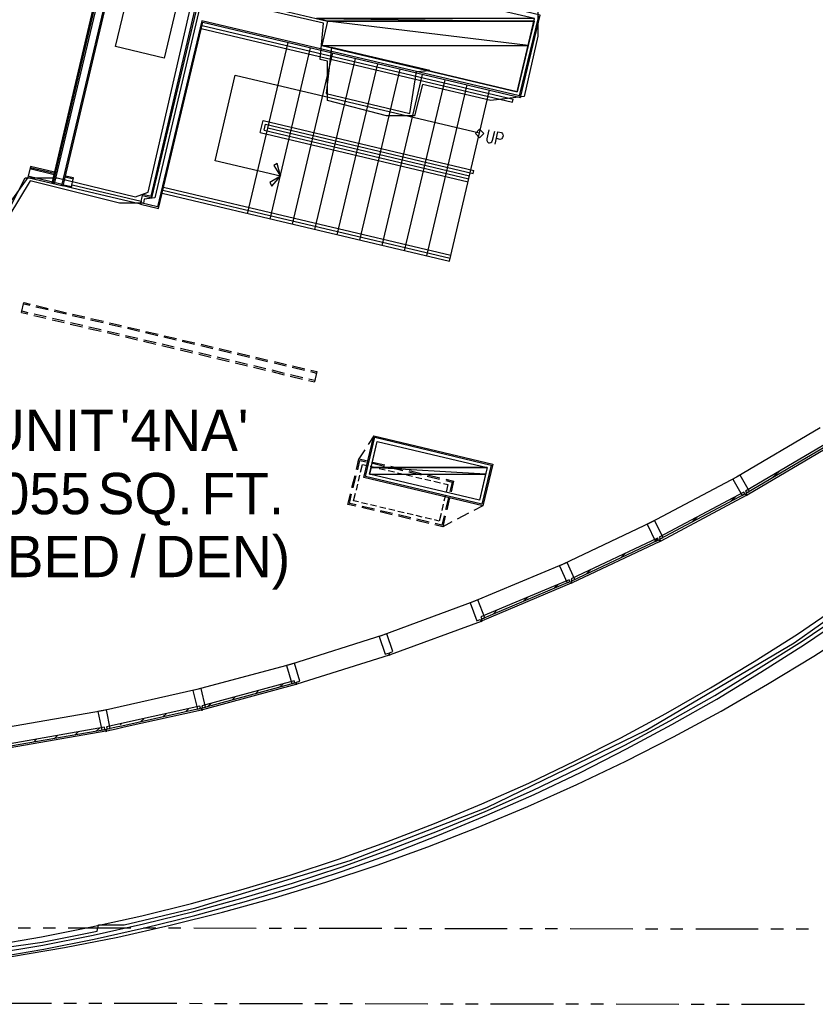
# Model space of a CAD drawing. Header units: feet. Extents: x -79 to 198, y -22 to 181.
# Tile 11 of 96: x 78 to 110, y 7 to 46. Entities that reach past the tile are written whole.
import ezdxf
from ezdxf.enums import TextEntityAlignment as Align

# ---------------------------------------------------------------- set-up
doc = ezdxf.new("R2010")
doc.units = ezdxf.units.FT
for name, color, linetype in [('A-AREA-COMUN', 252, 'CONTINUOUS'), ('A-AREA-UNIDAD', 30, 'CONTINUOUS'), ('A-LINEA', 7, 'CONTINUOUS'), ('A-MURO-CONCRETO', 8, 'CONTINUOUS'), ('A-TEXTO-PDF', 3, 'CONTINUOUS')]:
    doc.layers.add(name, color=color, linetype=linetype)

msp = doc.modelspace()

# ---------------------------------------------------------------- linework, layer by layer
at = {"layer": 'A-AREA-COMUN'}
msp.add_lwpolyline([(54.64, 48.32), (53.952, 45.5644), (58, 44.6044), (58.08, 43.1644), (58.32, 42.4889), (60.432, 43.7156), (61.44, 43.7156), (61.472, 42.6489), (61.248, 41.7244), (64.4, 40.96), (64.8, 42.72), (65.792, 42.7556), (75.44, 40.5156), (76.96, 38.1156), (77.248, 38.1156), (77.568, 38.4356), (78.16, 39.6089), (79.44, 39.6089), (82.56, 38.8444), (83.072, 39.04), (84.88, 46.9689)], dxfattribs=at)
msp.add_lwpolyline([(90.368, 44.8), (90.16, 42.9689), (93.488, 42.1689), (93.76, 43.84), (94.288, 43.8756)], close=True, dxfattribs=at)
at = {"layer": 'A-AREA-UNIDAD'}
for points in [[(98.592, 46.2044), (98.592, 45.2444), (98.048, 42.8444), (96.72, 42.6844), (94, 43.3244), (93.68, 42.08), (92.56, 42.08), (90.208, 42.6844), (90.208, 44.2489), (89.92, 44.32), (90.048, 45.76), (85.232, 46.88), (83.328, 38.8089), (82.912, 38.7556), (82.88, 38.5956), (81.92, 38.5956), (78.368, 39.4844), (77.52, 38.08)], [(45.248, 9.44), (52.608, 8.48), (60.432, 7.9289), (66.72, 7.8756), (72.64, 8.2844), (78.848, 9.1556), (81.04, 9.6), (81.088, 9.8489), (82.112, 9.8489), (84.96, 10.5244), (91.12, 12.4089), (96.56, 14.5244), (102.912, 17.6), (108.8, 21.0844), (114.048, 24.8)]]:
    msp.add_lwpolyline(points, dxfattribs=at)
at = {"layer": 'A-LINEA'}
for p, q in [((79.24, 39.3911), (81.5333, 49.1244)), ((79.28, 39.3778), (81.5867, 49.1111)), ((79.3333, 39.3644), (81.64, 49.0978)), ((79.6267, 39.2978), (81.6533, 47.8711)), ((79.68, 39.2844), (81.7067, 47.8578)), ((83.1867, 38.8711), (85.0667, 46.8711)), ((83.2133, 38.8044), (85.1333, 46.9111)), ((97.8667, 42.8711), (98.6267, 46.0444)), ((85.2, 45.8578), (83.44, 38.4444)), ((83.48, 38.3778), (85.24, 45.8044)), ((85.1733, 45.5511), (97.5867, 42.6178)), ((97.8667, 42.8711), (85.2, 45.8578)), ((85.2133, 45.6711), (97.6133, 42.7378)), ((85.24, 45.8044), (97.9067, 42.8044)), ((87.0267, 38.1778), (88.64, 44.9911)), ((87.92, 37.9644), (89.5333, 44.7778)), ((88.8133, 37.7644), (90.4267, 44.5778)), ((89.7067, 37.5511), (91.32, 44.3644)), ((90.6, 37.3378), (92.2133, 44.1511)), ((91.4933, 37.1244), (93.1067, 43.9378)), ((86.5333, 43.6978), (96.2667, 41.3911)), ((92.3867, 36.9111), (94, 43.7244)), ((93.28, 36.6978), (94.8933, 43.5111)), ((94.1733, 36.4978), (95.7733, 43.3111)), ((95.0667, 36.2844), (96.6667, 43.0978)), ((97.5867, 42.6178), (97.6133, 42.7378)), ((87.5333, 41.4044), (87.6533, 41.8844)), ((87.6533, 41.8844), (96.04, 39.8978)), ((87.6933, 41.4978), (87.7467, 41.7378)), ((87.7467, 41.7378), (96.0133, 39.7778)), ((87.84, 41.5911), (95.8667, 39.6844)), ((87.5333, 41.4044), (95.8133, 39.4444)), ((87.6933, 41.4978), (95.84, 39.5644)), ((79.3333, 39.8311), (78.3733, 40.0578)), ((79.64, 39.3378), (78.2667, 39.6711)), ((79.32, 39.7244), (78.3467, 39.9644)), ((79.3333, 39.7778), (78.36, 40.0044)), ((80.0933, 39.5511), (79.76, 39.6311)), ((96.0133, 39.7778), (96.04, 39.8978)), ((76.935, 37.7552), (78.2792, 39.6122)), ((76.935, 37.7552), (78.2792, 39.6122)), ((80, 39.2044), (79.68, 39.2844)), ((79.6933, 39.3244), (80.0133, 39.2578)), ((83.68, 39.2311), (95.12, 36.5244)), ((82.84, 38.8978), (83.2133, 38.8044)), ((83.6267, 38.9911), (95.0667, 36.2844)), ((83.6533, 39.1111), (95.0933, 36.4044)), ((82.76, 38.5511), (83.48, 38.3778)), ((83.44, 38.4444), (82.7733, 38.6044)), ((78.0133, 34.2444), (78.1067, 34.6444)), ((78.1067, 34.6444), (78.36, 34.5778)), ((78.1067, 34.5911), (78.3467, 34.5378)), ((78.6, 34.5244), (79.08, 34.4044)), ((78.0133, 34.2444), (78.2667, 34.1911)), ((78.28, 34.2311), (78.0267, 34.2978)), ((78.5067, 34.1244), (78.9867, 34.0178)), ((79, 34.0711), (78.52, 34.1778)), ((78.5867, 34.4711), (79.08, 34.3644)), ((79.32, 34.2978), (79.8, 34.1911)), ((79.3333, 34.3511), (79.8133, 34.2311)), ((80.04, 34.1244), (80.5333, 34.0178)), ((80.0533, 34.1778), (80.5467, 34.0711)), ((79.24, 33.9511), (79.72, 33.8444)), ((79.7333, 33.8978), (79.2533, 34.0044)), ((79.96, 33.7778), (80.4533, 33.6711)), ((80.4667, 33.7244), (79.9733, 33.8311)), ((80.7733, 33.9511), (81.2667, 33.8444)), ((80.7867, 34.0044), (81.28, 33.8978)), ((81.5067, 33.7778), (81.9867, 33.6711)), ((81.52, 33.8311), (82, 33.7244)), ((80.6933, 33.6044), (81.1867, 33.4978)), ((81.1867, 33.5511), (80.7067, 33.6578)), ((81.4267, 33.4444), (81.9067, 33.3244)), ((81.92, 33.3778), (81.44, 33.4844)), ((82.24, 33.6178), (82.72, 33.4978)), ((82.2533, 33.6578), (82.7333, 33.5511)), ((82.96, 33.4444), (83.4533, 33.3244)), ((82.9733, 33.4844), (83.4667, 33.3778)), ((82.6533, 33.2044), (82.16, 33.3111)), ((82.16, 33.2711), (82.64, 33.1511)), ((82.88, 33.0978), (83.3733, 32.9778)), ((83.3867, 33.0311), (82.8933, 33.1378)), ((84.1067, 32.8578), (83.6267, 32.9778)), ((83.6933, 33.2711), (84.1867, 33.1511)), ((83.7067, 33.3111), (84.2, 33.2044)), ((84.4267, 33.0978), (84.9067, 32.9778)), ((84.44, 33.1378), (84.92, 33.0311)), ((85.1733, 32.9778), (85.6533, 32.8578)), ((83.6133, 32.9244), (84.1067, 32.8044)), ((84.3467, 32.7511), (84.8267, 32.6311)), ((84.84, 32.6844), (84.36, 32.8044)), ((85.5733, 32.5111), (85.08, 32.6311)), ((85.08, 32.5778), (85.56, 32.4578)), ((85.16, 32.9244), (85.64, 32.8044)), ((85.88, 32.7511), (86.3733, 32.6311)), ((85.8933, 32.8044), (86.3867, 32.6844)), ((86.6133, 32.5778), (87.1067, 32.4578)), ((86.6267, 32.6311), (87.12, 32.5111)), ((85.8, 32.4044), (86.2933, 32.2844)), ((86.3067, 32.3378), (85.8133, 32.4578)), ((86.5333, 32.2311), (87.0267, 32.1111)), ((87.0267, 32.1644), (86.5467, 32.2844)), ((87.3467, 32.4044), (87.8267, 32.2844)), ((87.36, 32.4578), (87.84, 32.3378)), ((88.08, 32.2311), (88.56, 32.1111)), ((88.0933, 32.2844), (88.5733, 32.1644)), ((87.2667, 32.0578), (87.7467, 31.9378)), ((87.76, 31.9911), (87.28, 32.1111)), ((87.9867, 31.8844), (88.48, 31.7644)), ((88.4933, 31.8178), (88, 31.9378)), ((88.8, 32.0578), (89.2933, 31.9378)), ((88.8133, 32.1111), (89.3067, 31.9911)), ((89.5333, 31.8844), (89.7733, 31.8311)), ((89.5467, 31.9378), (89.7867, 31.8844)), ((89.7867, 31.8844), (89.6933, 31.4844)), ((88.72, 31.7111), (89.2133, 31.5911)), ((89.2267, 31.6444), (88.7333, 31.7644)), ((89.4533, 31.5378), (89.6933, 31.4844)), ((89.7067, 31.5378), (89.4667, 31.5911)), ((109.84, 29.6444), (106.5067, 27.6844)), ((92.0533, 29.3244), (91.8267, 28.9778)), ((91.6933, 28.7644), (91.4533, 28.4178)), ((110.2667, 28.9244), (106.9333, 26.9644)), ((92, 28.2844), (92.4933, 28.1778)), ((92, 28.2444), (92.48, 28.1244)), ((91.9067, 28.1244), (92.1467, 28.0711)), ((92.2667, 28.0311), (92.5067, 27.9778)), ((92.6267, 27.9511), (92.88, 27.8978)), ((92.72, 28.0711), (93.2133, 27.9511)), ((92.7333, 28.1244), (93.2267, 28.0044)), ((93, 27.8578), (93.24, 27.8044)), ((93.4533, 27.8978), (93.9467, 27.7778)), ((93.4667, 27.9511), (93.9467, 27.8311)), ((107.9333, 27.6578), (108.2, 27.9111)), ((91.1867, 27.2711), (91.3067, 27.7511)), ((91.24, 27.2578), (91.3467, 27.7378)), ((91.44, 27.5244), (91.4933, 27.7644)), ((93.36, 27.7778), (93.6, 27.7244)), ((93.7333, 27.6844), (93.9733, 27.6311)), ((94.0933, 27.6044), (94.3333, 27.5511)), ((94.1867, 27.7244), (94.6667, 27.6044)), ((94.2, 27.7778), (94.68, 27.6578)), ((94.4533, 27.5244), (94.7067, 27.4578)), ((94.92, 27.6044), (95.2267, 27.5244)), ((94.92, 27.5511), (95.1733, 27.4844)), ((95.1733, 27.4844), (95.08, 27.1111)), ((95.2267, 27.5244), (95.1333, 27.0978)), ((106.5067, 27.6844), (103.0933, 25.8711)), ((91.36, 27.1644), (91.4133, 27.4044)), ((94.9067, 26.9644), (94.84, 26.7244)), ((95.0267, 26.8711), (94.9067, 26.3911)), ((95.0667, 26.8578), (94.96, 26.3778)), ((106.8933, 26.9511), (103.4933, 25.1378)), ((106.2667, 26.7111), (106.4933, 26.9244)), ((91.8, 26.6044), (91.56, 26.6578)), ((92.0667, 26.3511), (91.5733, 26.4711)), ((92.08, 26.4044), (91.5867, 26.5111)), ((92.16, 26.5244), (91.92, 26.5778)), ((92.5333, 26.4311), (92.2933, 26.4844)), ((92.7867, 26.1778), (92.3067, 26.2978)), ((92.8, 26.2311), (92.32, 26.3378)), ((92.8933, 26.3511), (92.6533, 26.4044)), ((93.2667, 26.2578), (93.0133, 26.3111)), ((94.8133, 26.6044), (94.76, 26.3511)), ((96.4, 26.5378), (96.04, 26.3511)), ((93.5333, 26.0578), (93.04, 26.1778)), ((93.52, 26.0044), (93.04, 26.1244)), ((93.6267, 26.1778), (93.3867, 26.2311)), ((93.9867, 26.0844), (93.7467, 26.1511)), ((94.2533, 25.8311), (93.76, 25.9511)), ((94.2667, 25.8844), (93.7733, 26.0044)), ((94.36, 26.0044), (94.1067, 26.0578)), ((94.6533, 25.9244), (94.48, 25.9778)), ((94.7333, 26.2311), (94.6533, 25.9244)), ((95.16, 25.8978), (94.8, 25.6978)), ((95.8267, 26.2444), (95.3733, 26.0044)), ((104.7467, 25.8978), (104.96, 26.1111)), ((103.0933, 25.8711), (99.6, 24.2178)), ((103.4533, 25.1244), (99.96, 23.4711)), ((103.24, 25.1111), (103.3733, 25.2444)), ((101.8933, 24.4711), (102.08, 24.6578)), ((99.6, 24.2178), (96.04, 22.7244)), ((100.5333, 23.8311), (100.72, 24.0178)), ((99.92, 23.4578), (96.3733, 21.9644)), ((99.24, 23.2578), (99.4133, 23.4178)), ((98.0267, 22.7511), (98.2, 22.9111)), ((96.04, 22.7244), (92.4133, 21.3911)), ((96.8133, 22.2311), (96.9733, 22.3911)), ((96.3333, 21.9378), (92.7067, 20.6044)), ((92.4133, 21.3911), (88.7333, 20.2178)), ((92.6667, 20.5911), (88.9867, 19.4311)), ((88.7333, 20.2178), (85, 19.2178)), ((88.9467, 19.4178), (85.2267, 18.4178)), ((88.3067, 19.3244), (88.44, 19.4444)), ((85, 19.2178), (81.24, 18.3778)), ((86.4133, 18.8178), (86.5333, 18.9378)), ((87.36, 19.0711), (87.48, 19.1911)), ((84.56, 18.3511), (84.6667, 18.4578)), ((85.4533, 18.5644), (85.5867, 18.6844)), ((81.24, 18.3778), (77.4267, 17.7111)), ((82.7733, 17.9511), (82.8933, 18.0578)), ((83.6667, 18.1511), (83.7867, 18.2578)), ((81.0133, 17.5778), (81.12, 17.6844)), ((81.96, 17.8178), (82, 17.8711)), ((81.3733, 17.5644), (77.5733, 16.8978)), ((79.3467, 17.2844), (79.4533, 17.3911)), ((80.1733, 17.4311), (80.28, 17.5378)), ((78.5067, 17.1378), (78.6133, 17.2444)), ((77.88, 9.7244), (78.3733, 9.7244)), ((78.88, 9.7244), (79.3733, 9.7244)), ((79.88, 9.7244), (82.3733, 9.7244)), ((82.88, 9.7244), (83.3733, 9.7244)), ((83.88, 9.7244), (84.3733, 9.7244)), ((84.88, 9.7244), (87.3733, 9.7111)), ((87.88, 9.7111), (88.3733, 9.7111)), ((88.88, 9.7111), (89.3733, 9.7111)), ((89.88, 9.7111), (92.3733, 9.7111)), ((92.88, 9.7111), (93.3733, 9.7111)), ((93.88, 9.6978), (94.3733, 9.6978)), ((94.88, 9.6978), (97.3733, 9.6978)), ((97.88, 9.6978), (98.3733, 9.6978)), ((98.88, 9.6978), (99.3733, 9.6978)), ((99.88, 9.6978), (102.3733, 9.6844)), ((102.88, 9.6844), (103.3733, 9.6844)), ((103.88, 9.6844), (104.3733, 9.6844)), ((104.88, 9.6844), (107.3733, 9.6844)), ((107.88, 9.6844), (108.3733, 9.6844)), ((108.88, 9.6844), (109.3733, 9.6844)), ((76.7067, 6.7378), (79.2133, 6.7244)), ((79.7067, 6.7244), (80.2133, 6.7244)), ((80.7067, 6.7244), (81.2133, 6.7244)), ((81.7067, 6.7244), (84.2133, 6.7244)), ((84.7067, 6.7244), (85.2133, 6.7111)), ((85.7067, 6.7111), (86.2133, 6.7111)), ((86.7067, 6.7111), (89.2133, 6.7111)), ((89.7067, 6.7111), (90.2133, 6.7111)), ((90.7067, 6.7111), (91.2133, 6.7111)), ((91.7067, 6.7111), (94.2133, 6.6978)), ((94.7067, 6.6978), (95.2133, 6.6978)), ((95.7067, 6.6978), (96.2133, 6.6978)), ((96.7067, 6.6978), (99.2133, 6.6978)), ((99.7067, 6.6978), (100.2133, 6.6978)), ((100.7067, 6.6978), (101.2133, 6.6978)), ((101.7067, 6.6978), (104.2133, 6.6844)), ((104.7067, 6.6844), (105.2133, 6.6844)), ((105.7067, 6.6844), (106.2133, 6.6844)), ((106.7067, 6.6844), (109.2133, 6.6844))]:
    msp.add_line(p, q, dxfattribs=at)
for points in [[(81.4, 47.9244), (90.2133, 45.8444), (89.9867, 44.8711), (97.7733, 43.0311), (98.4533, 45.9511), (96.5067, 46.4044), (98.8933, 56.4578), (85.8933, 59.5378), (85.4267, 57.5911), (95.5067, 55.2044), (93.5867, 47.0978), (81.8533, 49.8711), (81.4, 47.9244)], [(84.1733, 46.3244), (83.7067, 44.3778), (81.76, 44.8311), (82.2267, 46.7778)], [(97.9067, 42.8044), (98.68, 46.0844), (96.7333, 46.5511)], [(88.3333, 39.6711), (85.7333, 40.2844), (86.5333, 43.6978)], [(96.44, 41.3711), (96.2733, 41.5378), (96.1067, 41.3711), (96.2733, 41.2044), (96.44, 41.3711)], [(96.64, 41.5111), (96.56, 41.1644), (96.56, 41.0978), (96.5867, 41.0444), (96.6267, 41.0044), (96.6667, 41.0044), (96.72, 41.0178), (96.76, 41.0444), (96.7867, 41.1111), (96.88, 41.4578)], [(96.8933, 40.9511), (97, 41.4311), (97.1467, 41.4044), (97.1867, 41.3644), (97.2, 41.3378), (97.2133, 41.2844), (97.1867, 41.2178), (97.16, 41.1778), (97.1467, 41.1511), (97.0933, 41.1378), (96.9467, 41.1778)], [(78.3733, 40.0578), (78.2667, 39.6178), (79.68, 39.2844)], [(87.9867, 39.2711), (88.3333, 39.6711), (88.2, 40.1778), (88.0667, 40.0978), (88.3333, 39.6711), (87.9067, 39.4178), (87.9867, 39.2711)], [(80, 39.2044), (80.0933, 39.6044), (79.7733, 39.6711)], [(80.04, 39.3244), (82.7867, 38.6711), (82.76, 38.5511), (80, 39.2044), (80.04, 39.3244)], [(82.76, 38.5511), (82.8533, 38.9511), (83.1867, 38.8711)], [(92.0533, 29.3244), (96.8, 28.2044), (96.4, 26.5378), (91.6533, 27.6711), (92.0533, 29.3244)], [(92.0933, 29.2711), (96.7333, 28.1644), (96.36, 26.6044), (91.72, 27.7111), (92.0933, 29.2711)], [(96.5733, 28.0711), (96.2667, 26.7644), (91.88, 27.8044), (92.1867, 29.0978), (96.5733, 28.0711)], [(110.16, 29.0578), (106.8667, 27.1244), (106.9067, 27.0578), (110.2, 28.9911), (110.16, 29.0578)], [(91.36, 27.9911), (91.4533, 28.4178), (91.76, 28.3511)], [(91.4133, 27.9778), (91.4933, 28.3511), (91.7467, 28.2978)], [(91.52, 27.8844), (91.6, 28.1911), (91.7867, 28.1511)], [(106.7333, 26.9511), (106.8533, 27.0178), (106.8933, 26.9511), (106.9333, 26.9644), (106.8933, 27.0444), (107.0267, 27.1111), (106.6533, 27.7644), (106.36, 27.6044), (106.7333, 26.9511)], [(94.8267, 27.4311), (95, 27.3911), (94.9333, 27.0844)], [(106.8, 27.0844), (103.4267, 25.2978), (103.4667, 25.2311), (106.84, 27.0178), (106.8, 27.0844)], [(91.3333, 26.5244), (91.0267, 26.5911), (91.1333, 27.0178)], [(91.3467, 26.5778), (91.0933, 26.6311), (91.1733, 27.0044)], [(91.44, 26.6978), (91.2533, 26.7378), (91.32, 27.0444)], [(94.8933, 26.1244), (94.8, 25.6978), (94.4933, 25.7778)], [(94.8533, 26.1378), (94.76, 25.7644), (94.5067, 25.8311)], [(103.28, 25.1244), (103.4133, 25.1911), (103.4533, 25.1244), (103.4933, 25.1378), (103.4533, 25.2178), (103.5867, 25.2844), (103.24, 25.9511), (102.9467, 25.8044), (103.28, 25.1244)], [(103.36, 25.2578), (99.92, 23.6311), (99.9467, 23.5511), (103.4, 25.1911), (103.36, 25.2578)], [(99.76, 23.4711), (99.8933, 23.5244), (99.92, 23.4578), (99.96, 23.4711), (99.9333, 23.5511), (100.0667, 23.6044), (99.76, 24.2844), (99.4533, 24.1511), (99.76, 23.4711)], [(99.84, 23.5911), (96.32, 22.1244), (96.36, 22.0444), (99.8667, 23.5244), (99.84, 23.5911)], [(96.16, 21.9644), (96.2933, 22.0178), (96.3333, 21.9378), (96.3733, 21.9644), (96.3333, 22.0311), (96.48, 22.0844), (96.2, 22.7911), (95.8933, 22.6711), (96.16, 21.9644)], [(76.8, 9.0311), (78.8133, 9.3778), (80.8133, 9.7644), (82.8133, 10.2044), (84.7867, 10.6978), (86.76, 11.2444), (88.72, 11.8311), (90.6533, 12.4711), (92.5733, 13.1511), (94.48, 13.8844), (96.36, 14.6711), (98.2267, 15.4978), (100.08, 16.3778), (101.8933, 17.2978), (103.6933, 18.2711), (105.4667, 19.2844), (107.2133, 20.3378), (108.9333, 21.4311), (110.6267, 22.5778)], [(76.8533, 8.7111), (78.8667, 9.0444), (80.88, 9.4444), (82.88, 9.8844), (84.88, 10.3778), (86.8533, 10.9244), (88.8133, 11.5111), (90.76, 12.1511), (92.6933, 12.8444), (94.6, 13.5778), (96.4933, 14.3644), (98.3733, 15.2044), (100.2267, 16.0844), (102.0533, 17.0044), (103.8533, 17.9778), (105.64, 18.9911), (107.3867, 20.0578), (109.12, 21.1511), (110.8133, 22.2978)], [(76.88, 8.5378), (78.9067, 8.8844), (80.92, 9.2844), (82.92, 9.7244), (84.92, 10.2178), (86.8933, 10.7644), (88.8667, 11.3511), (90.8133, 11.9911), (92.7467, 12.6844), (94.6667, 13.4311), (96.56, 14.2178), (98.44, 15.0444), (100.2933, 15.9244), (102.12, 16.8578), (103.9333, 17.8311), (105.72, 18.8444), (107.48, 19.9111), (109.2133, 21.0178), (110.9067, 22.1644)], [(76.88, 8.5378), (78.9067, 8.8844), (80.92, 9.2844), (82.92, 9.7244), (84.92, 10.2178), (86.8933, 10.7644), (88.8667, 11.3511), (90.8133, 11.9911), (92.7467, 12.6844), (94.6667, 13.4311), (96.56, 14.2178), (98.44, 15.0444), (100.2933, 15.9244), (102.12, 16.8578), (103.9333, 17.8311), (105.72, 18.8444), (107.48, 19.9111), (109.2133, 21.0178), (110.9067, 22.1644)], [(77.6267, 8.5911), (79.7333, 8.9511), (81.8533, 9.3644), (83.9467, 9.8311), (86.0267, 10.3511), (88.0933, 10.9244), (90.1467, 11.5511), (92.1867, 12.2311), (94.2133, 12.9511), (96.2133, 13.7378), (98.1867, 14.5644), (100.1467, 15.4444), (102.0933, 16.3644), (104, 17.3378), (105.8933, 18.3644), (107.7467, 19.4311), (109.5867, 20.5511), (111.3867, 21.7111)], [(92.5067, 20.6311), (92.64, 20.6711), (92.6667, 20.5911), (92.7067, 20.6044), (92.68, 20.6844), (92.8133, 20.7378), (92.5733, 21.4444), (92.2667, 21.3378), (92.5067, 20.6311)], [(88.7867, 19.4578), (88.9333, 19.4978), (88.9467, 19.4178), (88.9867, 19.4311), (88.9733, 19.5111), (89.1067, 19.5511), (88.8933, 20.2711), (88.5733, 20.1778), (88.7867, 19.4578)], [(85.0267, 18.4444), (85.16, 18.4844), (85.1867, 18.4044), (85.2267, 18.4044), (85.2, 18.4978), (85.3467, 18.5244), (85.1733, 19.2578), (84.84, 19.1778), (85.0267, 18.4444)], [(88.88, 19.5644), (85.2, 18.5778), (85.2267, 18.4978), (88.9067, 19.4844), (88.88, 19.5644)], [(85.12, 18.5644), (81.4, 17.7378), (81.4267, 17.6578)], [(81.4267, 17.6578), (81.8533, 17.7511), (82.0133, 17.7778), (85.1467, 18.4844), (85.12, 18.5644)], [(81.2133, 17.6044), (81.36, 17.6444), (81.3733, 17.5511), (81.4133, 17.5644), (81.4, 17.6444), (81.5467, 17.6711), (81.4, 18.4178), (81.0667, 18.3511), (81.2133, 17.6044)], [(85.1867, 18.4044), (82.1067, 17.7244), (81.7867, 17.6444), (81.4133, 17.5644)], [(81.32, 17.7244), (77.5733, 17.0578), (77.5867, 16.9778), (81.3333, 17.6311), (81.32, 17.7244)]]:
    msp.add_lwpolyline(points, dxfattribs=at)
at = {"layer": 'A-MURO-CONCRETO'}
for points in [[(98.4533, 45.9511), (89.7733, 45.9511), (98.44, 45.8444), (98.4533, 45.9511)], [(89.7733, 45.9511), (98.44, 45.8444), (90.2133, 45.8444), (89.7733, 45.9511), (89.7733, 45.9511)], [(90.2133, 45.8444), (89.9867, 44.8711), (98.2, 44.8711), (90.2133, 45.8444)], [(90.2133, 45.8444), (98.44, 45.8444), (98.2, 44.8711), (90.2133, 45.8444), (90.2133, 45.8444)], [(89.9867, 44.8711), (98.2, 44.8711), (97.7733, 43.0311), (89.9867, 44.8711), (89.9867, 44.8711)], [(92.1867, 29.0978), (96.5733, 28.0711), (91.9467, 28.0711), (92.1867, 29.0978), (92.1867, 29.0978)], [(91.9467, 28.0711), (91.88, 27.8044), (96.5067, 27.8044), (91.9467, 28.0711)], [(91.9467, 28.0711), (96.5733, 28.0711), (96.5067, 27.8044), (91.9467, 28.0711), (91.9467, 28.0711)], [(91.88, 27.8044), (96.5067, 27.8044), (96.2667, 26.7644), (91.88, 27.8044), (91.88, 27.8044)]]:
    msp.add_lwpolyline(points, dxfattribs=at)

# ---------------------------------------------------------------- texts
at = {"layer": 'A-TEXTO-PDF'}
for s, p in [('UNIT', (79.1334, 28.7252)), ("'4NA'", (84.4995, 28.7252)), ('4,055', (78.0273, 26.2052)), ('SQ.', (82.9458, 26.2052)), ('FT.', (86.8336, 26.2052)), ('DEN)', (86.0351, 23.6985)), ('BED', (79.6896, 23.6985)), ('/', (82.6628, 23.6985))]:
    msp.add_text(s, height=1.646, dxfattribs=at).set_placement(p, align=Align.CENTER)

doc.saveas('drawing.dxf')
